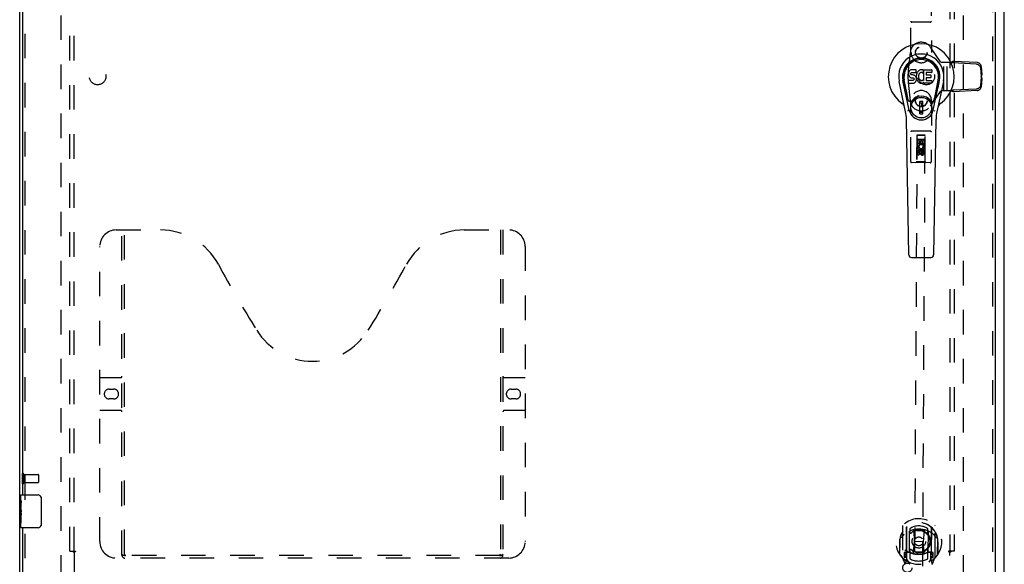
# Model space of a CAD drawing. Header units: inches. Extents: x 0 to 136, y 0 to 88.
# Tile 4 of 8: x 32 to 62, y 29 to 46. Entities that reach past the tile are written whole.
import ezdxf

# ---------------------------------------------------------------- set-up
doc = ezdxf.new("R2010")
doc.units = ezdxf.units.IN
doc.header["$LTSCALE"] = 7.48
doc.header["$MEASUREMENT"] = 0
doc.linetypes.add('HIDDEN', pattern=[0.2, 0.1, -0.1])
doc.layers.get('0').update_dxf_attribs({"linetype": 'CONTINUOUS'})
for name, color, linetype in [('DEFAULT_2', 8, 'HIDDEN'), ('DOOR_ASSEMBLY', 7, 'CONTINUOUS'), ('SUBPANEL', 7, 'CONTINUOUS')]:
    doc.layers.add(name, color=color, linetype=linetype)

msp = doc.modelspace()

# ---------------------------------------------------------------- linework, layer by layer
at = {"color": 3, "linetype": 'Continuous'}
for p, q in [((32.312, 26.429), (32.312, 62.279)), ((62.312, 26.429), (62.312, 62.279))]:
    msp.add_line(p, q, dxfattribs=at)
at = {"layer": 'DEFAULT_2', "color": 8, "linetype": 'HIDDEN'}
for p, q in [((33.562, 61.179), (33.562, 27.529)), ((61.062, 61.179), (61.062, 27.529)), ((32.387, 32.246), (32.387, 31.962)), ((32.43, 32.246), (32.43, 31.962)), ((32.43, 32.228), (32.877, 32.228)), ((32.887, 32.218), (32.887, 31.99)), ((32.43, 31.98), (32.877, 31.98))]:
    msp.add_line(p, q, dxfattribs=at)
for centre, radius, start, end in [((32.409, 32.246), 0.0215, 0, 180), ((32.877, 32.218), 0.01, 0, 90), ((32.409, 31.962), 0.0215, 180, 360), ((32.877, 31.99), 0.01, 270, 360)]:
    msp.add_arc(centre, radius, start, end, dxfattribs=at)
at = {"layer": 'DOOR_ASSEMBLY', "color": 8, "linetype": 'HIDDEN'}
for p, q in [((61.957, 62.029), (61.957, 26.679)), ((32.482, 31.449), (32.482, 57.259)), ((59.469, 45.089), (59.459, 46.946)), ((60.084, 46.95), (60.094, 45.092)), ((60.059, 46.014), (59.494, 46.011)), ((59.441, 45.093), (59.384, 44.54)), ((60.371, 44.805), (60.066, 45.252)), ((60.372, 44.803), (60.371, 44.805)), ((60.396, 44.792), (60.682, 44.792)), ((60.472, 43.917), (60.472, 44.792)), ((60.576, 43.917), (60.576, 44.792)), ((60.713, 44.781), (60.682, 44.792)), ((60.723, 44.778), (60.713, 44.781)), ((60.738, 44.772), (60.76, 44.819)), ((61.46, 44.734), (60.738, 44.772)), ((61.482, 44.781), (60.76, 44.819)), ((61.588, 44.616), (61.603, 44.369)), ((61.603, 44.369), (61.625, 44.416)), ((61.61, 44.664), (61.625, 44.416)), ((59.384, 44.17), (59.441, 43.617)), ((61.603, 44.339), (61.588, 44.093)), ((61.603, 44.339), (61.625, 44.292)), ((61.609, 44.362), (61.612, 44.359)), ((61.625, 44.292), (61.61, 44.046)), ((61.612, 44.359), (61.612, 44.349)), ((60.066, 43.458), (60.371, 43.905)), ((60.371, 43.905), (60.372, 43.907)), ((60.686, 43.917), (60.396, 43.917)), ((61.46, 43.975), (60.742, 43.938)), ((60.764, 43.891), (60.742, 43.938)), ((61.482, 43.928), (60.764, 43.891)), ((59.459, 41.762), (59.469, 43.619)), ((60.094, 43.616), (60.084, 41.758)), ((60.059, 42.693), (59.494, 42.696)), ((59.651, 42.574), (59.569, 27.941)), ((59.649, 42.571), (59.641, 41.761)), ((59.647, 42.321), (59.902, 42.319)), ((59.649, 42.571), (59.902, 42.569)), ((59.901, 42.572), (59.651, 42.574)), ((59.901, 42.566), (59.651, 42.568)), ((59.668, 42.433), (59.711, 42.432)), ((59.668, 42.277), (59.668, 42.433)), ((59.69, 42.445), (59.86, 42.444)), ((59.711, 42.432), (59.71, 42.319)), ((59.71, 42.319), (59.754, 42.319)), ((59.754, 42.411), (59.797, 42.411)), ((59.754, 42.319), (59.754, 42.411)), ((59.797, 42.411), (59.796, 42.318)), ((59.796, 42.318), (59.839, 42.318)), ((59.819, 27.939), (59.901, 42.572)), ((59.839, 42.432), (59.882, 42.431)), ((59.839, 42.318), (59.839, 42.432)), ((59.882, 42.431), (59.881, 42.275)), ((59.901, 41.759), (59.902, 42.569)), ((59.666, 41.964), (59.666, 42.056)), ((59.68, 42.276), (59.668, 42.277)), ((59.678, 42.273), (59.68, 42.276)), ((59.881, 42.275), (59.703, 42.276)), ((59.703, 42.276), (59.722, 42.263)), ((59.709, 42.056), (59.708, 41.964)), ((59.711, 42.107), (59.71, 42.034)), ((59.71, 42.034), (59.72, 42.04)), ((59.71, 42.034), (59.773, 41.998)), ((59.773, 42.142), (59.711, 42.107)), ((59.711, 42.107), (59.721, 42.101)), ((59.721, 42.101), (59.72, 42.04)), ((59.72, 42.04), (59.773, 42.01)), ((59.773, 42.131), (59.721, 42.101)), ((59.752, 42.014), (59.752, 42.06)), ((59.836, 42.106), (59.773, 42.142)), ((59.773, 42.142), (59.773, 42.131)), ((59.826, 42.1), (59.773, 42.131)), ((59.773, 42.01), (59.825, 42.04)), ((59.773, 41.998), (59.835, 42.034)), ((59.773, 41.998), (59.773, 42.01)), ((59.793, 42.056), (59.793, 42.027)), ((59.825, 42.04), (59.826, 42.1)), ((59.835, 42.034), (59.825, 42.04)), ((59.836, 42.106), (59.826, 42.1)), ((59.832, 42.251), (59.872, 42.268)), ((59.835, 42.034), (59.836, 42.106)), ((59.837, 42.119), (59.88, 42.119)), ((59.837, 42.027), (59.837, 42.119)), ((59.88, 42.119), (59.879, 42.027)), ((60.054, 41.728), (59.489, 41.732)), ((59.641, 41.761), (59.611, 41.731)), ((59.901, 41.759), (59.641, 41.761)), ((59.708, 41.964), (59.666, 41.964)), ((59.901, 41.759), (59.931, 41.729)), ((35.252, 39.679), (36.607, 39.679)), ((35.427, 29.769), (35.427, 39.679)), ((35.507, 29.799), (35.507, 39.679)), ((45.857, 39.679), (47.212, 39.679)), ((46.957, 39.679), (46.957, 29.799)), ((47.037, 39.679), (47.037, 29.769)), ((34.752, 30.179), (34.752, 39.179)), ((47.712, 39.179), (47.712, 30.179)), ((34.752, 35.179), (35.387, 35.179)), ((47.077, 35.179), (47.712, 35.179)), ((35.038, 34.829), (35.175, 34.829)), ((47.288, 34.829), (47.425, 34.829)), ((35.175, 34.529), (35.038, 34.529)), ((47.425, 34.529), (47.288, 34.529)), ((35.387, 34.179), (34.752, 34.179)), ((47.712, 34.179), (47.077, 34.179)), ((32.482, 26.679), (32.482, 30.759)), ((59.209, 30.666), (59.204, 29.698)), ((59.326, 30.611), (59.321, 29.595)), ((59.334, 30.614), (59.328, 29.611)), ((60.084, 30.61), (60.078, 29.607)), ((60.091, 30.607), (60.086, 29.591)), ((60.204, 29.693), (60.209, 30.66)), ((59.422, 29.863), (59.426, 30.494)), ((59.434, 30.574), (59.433, 30.471)), ((59.546, 30.519), (59.574, 30.18)), ((59.871, 30.517), (59.839, 30.178)), ((59.983, 30.468), (59.984, 30.571)), ((59.991, 30.491), (59.987, 29.859)), ((59.124, 30.182), (59.122, 29.794)), ((59.124, 30.182), (59.139, 30.182)), ((59.129, 29.799), (59.132, 30.257)), ((59.132, 30.257), (59.132, 30.26)), ((59.542, 29.836), (59.574, 30.18)), ((59.839, 30.178), (59.574, 30.18)), ((59.868, 29.834), (59.839, 30.178)), ((60.289, 30.176), (60.274, 30.176)), ((60.279, 29.793), (60.282, 30.251)), ((60.282, 30.251), (60.282, 30.253)), ((60.289, 30.176), (60.287, 29.788)), ((46.953, 29.759), (35.51, 29.759)), ((59.262, 29.853), (59.261, 29.703)), ((59.261, 29.703), (59.321, 29.702)), ((59.322, 29.852), (59.262, 29.853)), ((59.3, 29.784), (59.27, 29.738)), ((59.274, 29.73), (59.329, 29.73)), ((59.332, 29.843), (59.331, 29.636)), ((59.422, 29.853), (59.35, 29.853)), ((59.418, 29.863), (59.352, 29.863)), ((59.43, 29.91), (59.429, 29.657)), ((59.979, 29.654), (59.98, 29.907)), ((60.06, 29.849), (59.987, 29.85)), ((60.057, 29.859), (59.991, 29.86)), ((60.076, 29.632), (60.077, 29.839)), ((60.079, 29.726), (60.134, 29.726)), ((60.147, 29.848), (60.087, 29.848)), ((60.138, 29.733), (60.109, 29.779)), ((60.146, 29.698), (60.147, 29.848)), ((47.212, 29.679), (35.252, 29.679)), ((59.208, 29.688), (59.277, 29.512)), ((59.299, 29.62), (59.304, 29.617)), ((59.306, 29.514), (59.321, 29.595)), ((59.398, 29.561), (59.329, 29.67)), ((60.079, 29.666), (60.008, 29.557)), ((60.086, 29.698), (60.146, 29.698)), ((60.086, 29.591), (60.1, 29.51)), ((60.107, 29.615), (60.107, 29.615)), ((60.107, 29.615), (60.107, 29.615)), ((60.128, 29.507), (60.199, 29.682))]:
    msp.add_line(p, q, dxfattribs=at)
at = {"layer": 'DOOR_ASSEMBLY', "color": 3, "linetype": 'Continuous'}
for p, q in [((62.032, 62.029), (62.032, 26.679)), ((32.407, 31.604), (32.407, 57.104)), ((32.407, 26.679), (32.407, 30.604))]:
    msp.add_line(p, q, dxfattribs=at)
at = {"layer": 'DOOR_ASSEMBLY', "color": 7, "linetype": 'Continuous'}
for p, q in [((59.397, 44.468), (59.395, 44.445)), ((59.395, 44.445), (59.396, 44.421)), ((59.396, 44.421), (59.4, 44.397)), ((59.402, 44.492), (59.397, 44.468)), ((59.412, 44.514), (59.402, 44.492)), ((59.425, 44.534), (59.412, 44.514)), ((59.434, 44.542), (59.425, 44.534)), ((59.443, 44.548), (59.434, 44.542)), ((59.465, 44.558), (59.443, 44.548)), ((59.488, 44.565), (59.465, 44.558)), ((59.467, 44.448), (59.469, 44.463)), ((59.467, 44.433), (59.467, 44.448)), ((59.467, 44.425), (59.467, 44.433)), ((59.47, 44.418), (59.467, 44.425)), ((59.469, 44.463), (59.472, 44.47)), ((59.474, 44.412), (59.47, 44.418)), ((59.472, 44.47), (59.478, 44.474)), ((59.48, 44.408), (59.474, 44.412)), ((59.478, 44.474), (59.492, 44.479)), ((59.495, 44.404), (59.48, 44.408)), ((59.628, 44.565), (59.488, 44.565)), ((59.492, 44.479), (59.507, 44.48)), ((59.519, 44.404), (59.495, 44.404)), ((59.507, 44.48), (59.62, 44.48)), ((59.543, 44.403), (59.519, 44.404)), ((59.566, 44.398), (59.543, 44.403)), ((59.62, 44.48), (59.626, 44.481)), ((59.626, 44.481), (59.628, 44.486)), ((59.63, 44.522), (59.628, 44.565)), ((59.628, 44.486), (59.629, 44.499)), ((59.632, 44.401), (59.628, 44.357)), ((59.629, 44.499), (59.63, 44.522)), ((59.636, 44.423), (59.632, 44.401)), ((59.642, 44.445), (59.636, 44.423)), ((59.651, 44.465), (59.642, 44.445)), ((59.662, 44.485), (59.651, 44.465)), ((59.675, 44.503), (59.662, 44.485)), ((59.689, 44.52), (59.675, 44.503)), ((59.706, 44.535), (59.689, 44.52)), ((59.705, 44.412), (59.701, 44.399)), ((59.711, 44.424), (59.705, 44.412)), ((59.724, 44.548), (59.706, 44.535)), ((59.725, 44.447), (59.711, 44.424)), ((59.744, 44.557), (59.724, 44.548)), ((59.733, 44.457), (59.725, 44.447)), ((59.744, 44.465), (59.733, 44.457)), ((59.766, 44.562), (59.744, 44.557)), ((59.769, 44.475), (59.744, 44.465)), ((59.788, 44.564), (59.766, 44.562)), ((59.781, 44.479), (59.769, 44.475)), ((59.795, 44.479), (59.781, 44.479)), ((59.811, 44.563), (59.788, 44.564)), ((59.808, 44.475), (59.795, 44.479)), ((59.82, 44.47), (59.808, 44.475)), ((59.822, 44.562), (59.811, 44.563)), ((59.832, 44.558), (59.822, 44.562)), ((59.853, 44.541), (59.826, 44.473)), ((59.851, 44.546), (59.832, 44.558)), ((59.861, 44.563), (60.098, 44.563)), ((59.861, 44.238), (59.861, 44.563)), ((59.931, 44.475), (59.931, 44.408)), ((60.098, 44.48), (59.936, 44.48)), ((59.936, 44.404), (60.067, 44.404)), ((60.103, 44.559), (60.103, 44.484)), ((59.305, 43.284), (59.108, 44.21)), ((59.416, 43.331), (59.223, 44.235)), ((59.271, 44.009), (59.227, 44.236)), ((59.339, 43.862), (59.264, 44.243)), ((59.398, 44.159), (59.398, 44.234)), ((59.4, 44.397), (59.409, 44.375)), ((59.462, 44.239), (59.402, 44.238)), ((59.403, 44.154), (59.547, 44.154)), ((59.409, 44.375), (59.421, 44.355)), ((59.421, 44.355), (59.438, 44.337)), ((59.438, 44.337), (59.458, 44.324)), ((59.458, 44.324), (59.469, 44.32)), ((59.523, 44.239), (59.462, 44.239)), ((59.469, 44.32), (59.48, 44.318)), ((59.48, 44.318), (59.528, 44.318)), ((59.538, 44.24), (59.523, 44.239)), ((59.528, 44.318), (59.535, 44.317)), ((59.535, 44.317), (59.542, 44.314)), ((59.544, 44.243), (59.538, 44.24)), ((59.542, 44.314), (59.548, 44.31)), ((59.55, 44.249), (59.544, 44.243)), ((59.547, 44.154), (59.559, 44.155)), ((59.548, 44.31), (59.553, 44.304)), ((59.559, 44.261), (59.55, 44.249)), ((59.553, 44.304), (59.56, 44.29)), ((59.562, 44.268), (59.559, 44.261)), ((59.559, 44.155), (59.57, 44.159)), ((59.56, 44.29), (59.562, 44.275)), ((59.562, 44.275), (59.562, 44.268)), ((59.577, 44.393), (59.566, 44.398)), ((59.57, 44.159), (59.59, 44.173)), ((59.587, 44.386), (59.577, 44.393)), ((59.604, 44.37), (59.587, 44.386)), ((59.59, 44.173), (59.607, 44.19)), ((59.617, 44.35), (59.604, 44.37)), ((59.607, 44.19), (59.613, 44.2)), ((59.613, 44.2), (59.619, 44.211)), ((59.627, 44.327), (59.617, 44.35)), ((59.619, 44.211), (59.627, 44.233)), ((59.633, 44.304), (59.627, 44.327)), ((59.627, 44.233), (59.634, 44.256)), ((59.628, 44.357), (59.629, 44.335)), ((59.629, 44.335), (59.632, 44.313)), ((59.632, 44.313), (59.636, 44.291)), ((59.635, 44.28), (59.633, 44.304)), ((59.634, 44.256), (59.635, 44.28)), ((59.636, 44.291), (59.643, 44.27)), ((59.643, 44.27), (59.665, 44.23)), ((59.665, 44.23), (59.677, 44.212)), ((59.677, 44.212), (59.692, 44.195)), ((59.692, 44.195), (59.708, 44.18)), ((59.698, 44.373), (59.697, 44.346)), ((59.697, 44.346), (59.698, 44.333)), ((59.701, 44.399), (59.698, 44.373)), ((59.698, 44.333), (59.701, 44.32)), ((59.701, 44.32), (59.712, 44.295)), ((59.708, 44.18), (59.726, 44.167)), ((59.712, 44.295), (59.725, 44.272)), ((59.725, 44.272), (59.734, 44.262)), ((59.726, 44.167), (59.736, 44.161)), ((59.734, 44.262), (59.744, 44.253)), ((59.736, 44.161), (59.746, 44.158)), ((59.744, 44.253), (59.755, 44.245)), ((59.746, 44.158), (59.768, 44.152)), ((59.755, 44.245), (59.767, 44.241)), ((59.767, 44.241), (59.781, 44.238)), ((59.768, 44.152), (59.79, 44.15)), ((59.781, 44.238), (59.794, 44.238)), ((59.79, 44.15), (59.812, 44.153)), ((59.794, 44.238), (59.807, 44.24)), ((59.807, 44.24), (59.82, 44.244)), ((59.812, 44.153), (59.834, 44.16)), ((59.82, 44.244), (59.832, 44.249)), ((59.832, 44.249), (59.843, 44.257)), ((59.834, 44.16), (59.852, 44.171)), ((59.849, 44.256), (59.861, 44.238)), ((59.852, 44.171), (59.853, 44.171)), ((59.863, 44.171), (59.853, 44.171)), ((59.863, 44.158), (59.863, 44.171)), ((60.099, 44.154), (59.868, 44.154)), ((59.933, 44.317), (59.933, 44.239)), ((60.067, 44.321), (59.937, 44.321)), ((59.937, 44.235), (60.099, 44.235)), ((60.072, 44.399), (60.072, 44.326)), ((60.103, 44.23), (60.103, 44.158)), ((60.147, 43.331), (60.34, 44.235)), ((60.224, 43.862), (60.299, 44.243)), ((60.455, 44.21), (60.258, 43.284)), ((60.292, 44.009), (60.336, 44.236)), ((59.387, 43.637), (59.339, 43.862)), ((60.176, 43.637), (60.224, 43.862)), ((59.827, 43.596), (59.736, 43.596)), ((59.736, 43.222), (59.736, 43.596)), ((59.736, 43.557), (59.827, 43.557)), ((59.787, 43.557), (59.787, 43.478)), ((59.827, 43.222), (59.827, 43.596)), ((59.827, 43.262), (59.736, 43.262)), ((59.736, 43.222), (59.827, 43.222)), ((59.827, 43.478), (59.787, 43.478)), ((59.403, 38.919), (59.331, 43.059)), ((60.16, 38.919), (60.232, 43.059)), ((59.482, 38.842), (60.081, 38.842)), ((32.347, 31.445), (32.347, 31.589)), ((32.362, 31.604), (32.872, 31.604)), ((32.971, 31.504), (32.971, 30.704)), ((32.347, 31.189), (32.347, 31.442)), ((32.356, 31.387), (32.347, 31.387)), ((32.347, 31.219), (32.357, 31.219)), ((32.357, 31.219), (32.357, 31.376)), ((32.347, 30.619), (32.347, 31.187)), ((32.349, 31.156), (32.347, 31.156)), ((32.347, 31.024), (32.356, 31.024)), ((32.347, 30.988), (32.357, 30.988)), ((32.347, 30.926), (32.357, 30.926)), ((32.357, 31.035), (32.357, 31.088)), ((32.357, 30.758), (32.357, 30.988)), ((32.347, 30.758), (32.357, 30.758)), ((32.872, 30.604), (32.362, 30.604))]:
    msp.add_line(p, q, dxfattribs=at)
at = {"layer": 'DOOR_ASSEMBLY', "color": 8, "linetype": 'HIDDEN'}
for points in [[(60.682, 44.792), (60.694, 44.797), (60.7, 44.799), (60.706, 44.801), (60.712, 44.803), (60.718, 44.806)], [(60.76, 44.819), (60.753, 44.817), (60.746, 44.815), (60.739, 44.813), (60.732, 44.81), (60.725, 44.808), (60.718, 44.806)], [(60.738, 44.772), (60.733, 44.774), (60.723, 44.778)], [(61.46, 44.734), (61.474, 44.733), (61.487, 44.73), (61.501, 44.726), (61.513, 44.72), (61.526, 44.714), (61.537, 44.706), (61.548, 44.697), (61.558, 44.687), (61.566, 44.677), (61.573, 44.665), (61.579, 44.654), (61.584, 44.641), (61.587, 44.629), (61.588, 44.616)], [(61.61, 44.664), (61.609, 44.676), (61.606, 44.688), (61.601, 44.701), (61.595, 44.712), (61.588, 44.724), (61.58, 44.734), (61.57, 44.744), (61.559, 44.753), (61.548, 44.761), (61.535, 44.767), (61.523, 44.773), (61.509, 44.777), (61.496, 44.78), (61.482, 44.781)], [(61.625, 44.416), (61.623, 44.407), (61.621, 44.398), (61.619, 44.388), (61.617, 44.379), (61.614, 44.369), (61.612, 44.359)], [(61.603, 44.369), (61.604, 44.367), (61.606, 44.365), (61.607, 44.364), (61.609, 44.362)], [(61.612, 44.349), (61.609, 44.346), (61.607, 44.344), (61.606, 44.342), (61.604, 44.341), (61.603, 44.339)], [(61.612, 44.349), (61.614, 44.339), (61.617, 44.329), (61.619, 44.32), (61.621, 44.31), (61.623, 44.301), (61.625, 44.292)], [(60.714, 43.927), (60.696, 43.921), (60.686, 43.917)], [(60.764, 43.891), (60.751, 43.894), (60.738, 43.899), (60.726, 43.903), (60.713, 43.908), (60.7, 43.913), (60.686, 43.917)], [(60.742, 43.938), (60.733, 43.934), (60.723, 43.931), (60.714, 43.927)], [(61.588, 44.093), (61.587, 44.081), (61.584, 44.068), (61.579, 44.056), (61.574, 44.044), (61.566, 44.033), (61.558, 44.022), (61.548, 44.013), (61.537, 44.004), (61.526, 43.996), (61.514, 43.989), (61.501, 43.984), (61.487, 43.98), (61.474, 43.977), (61.46, 43.975)], [(61.482, 43.928), (61.496, 43.93), (61.509, 43.933), (61.523, 43.937), (61.536, 43.942), (61.548, 43.949), (61.559, 43.957), (61.57, 43.965), (61.58, 43.975), (61.588, 43.986), (61.596, 43.997), (61.601, 44.009), (61.606, 44.021), (61.609, 44.033), (61.61, 44.046)], [(59.253, 30.397), (59.252, 30.395), (59.25, 30.394), (59.249, 30.393), (59.247, 30.391), (59.246, 30.39), (59.244, 30.388), (59.242, 30.386), (59.241, 30.385), (59.239, 30.383), (59.237, 30.381), (59.235, 30.379), (59.233, 30.377), (59.231, 30.375), (59.229, 30.373), (59.227, 30.371), (59.225, 30.368), (59.223, 30.366), (59.221, 30.363), (59.219, 30.361), (59.217, 30.358), (59.215, 30.355), (59.212, 30.352), (59.21, 30.349), (59.208, 30.346), (59.205, 30.343), (59.203, 30.339), (59.2, 30.335), (59.198, 30.332), (59.195, 30.328), (59.192, 30.324), (59.19, 30.32), (59.187, 30.315), (59.184, 30.311), (59.181, 30.306), (59.178, 30.301), (59.175, 30.295)], [(59.521, 30.537), (59.526, 30.538), (59.531, 30.54), (59.537, 30.541), (59.542, 30.542), (59.548, 30.544), (59.553, 30.545), (59.559, 30.546), (59.564, 30.547), (59.57, 30.548), (59.575, 30.549), (59.581, 30.551), (59.586, 30.551), (59.592, 30.552), (59.597, 30.553), (59.603, 30.554), (59.608, 30.555), (59.614, 30.556), (59.619, 30.556), (59.625, 30.557), (59.631, 30.558), (59.636, 30.558), (59.642, 30.559), (59.647, 30.559), (59.653, 30.56), (59.658, 30.56), (59.664, 30.56), (59.67, 30.561), (59.675, 30.561), (59.681, 30.561), (59.686, 30.561), (59.692, 30.561), (59.698, 30.562), (59.703, 30.562), (59.709, 30.562), (59.714, 30.562), (59.72, 30.561), (59.726, 30.561), (59.731, 30.561), (59.737, 30.561), (59.742, 30.561), (59.748, 30.56), (59.753, 30.56), (59.759, 30.56), (59.765, 30.559), (59.77, 30.559), (59.776, 30.558), (59.781, 30.557), (59.787, 30.557), (59.792, 30.556), (59.798, 30.555), (59.804, 30.555), (59.809, 30.554), (59.815, 30.553), (59.82, 30.552), (59.826, 30.551), (59.831, 30.55), (59.837, 30.549), (59.842, 30.548), (59.848, 30.547), (59.853, 30.546), (59.859, 30.545), (59.864, 30.543), (59.869, 30.542), (59.875, 30.541), (59.88, 30.539), (59.886, 30.538), (59.891, 30.536), (59.897, 30.535)], [(60.24, 30.29), (60.237, 30.295), (60.234, 30.3), (60.231, 30.305), (60.228, 30.309), (60.225, 30.314), (60.222, 30.318), (60.22, 30.322), (60.217, 30.326), (60.215, 30.33), (60.212, 30.333), (60.21, 30.337), (60.207, 30.34), (60.205, 30.343), (60.203, 30.347), (60.2, 30.35), (60.198, 30.352), (60.196, 30.355), (60.194, 30.358), (60.192, 30.36), (60.19, 30.363), (60.188, 30.365), (60.186, 30.368), (60.184, 30.37), (60.182, 30.372), (60.18, 30.374), (60.178, 30.376), (60.177, 30.378), (60.175, 30.379), (60.173, 30.381), (60.172, 30.383), (60.17, 30.384), (60.168, 30.386), (60.167, 30.388), (60.165, 30.389), (60.164, 30.39), (60.162, 30.392)], [(35.417, 29.799), (35.433, 29.788), (35.449, 29.779), (35.464, 29.77), (35.48, 29.764), (35.495, 29.76), (35.51, 29.759)], [(46.953, 29.759), (46.968, 29.76), (46.983, 29.764), (46.999, 29.77), (47.015, 29.779), (47.03, 29.788), (47.047, 29.799)]]:
    msp.add_lwpolyline(points, dxfattribs=at)
at = {"layer": 'DOOR_ASSEMBLY', "color": 7, "linetype": 'Continuous'}
for points in [[(59.383, 43.301), (59.382, 43.307), (59.38, 43.312), (59.379, 43.318), (59.377, 43.323)], [(60.186, 43.323), (60.185, 43.318), (60.183, 43.312), (60.182, 43.307), (60.18, 43.301)], [(32.965, 31.54), (32.967, 31.534), (32.968, 31.529), (32.97, 31.523), (32.971, 31.516), (32.971, 31.51), (32.971, 31.504)], [(32.347, 31.445), (32.347, 31.442), (32.347, 31.437), (32.348, 31.432), (32.349, 31.426), (32.351, 31.419), (32.352, 31.411), (32.353, 31.403), (32.355, 31.394)], [(32.355, 31.394), (32.356, 31.385), (32.357, 31.376)], [(32.347, 31.189), (32.347, 31.182), (32.347, 31.174), (32.348, 31.166), (32.349, 31.157)], [(32.349, 31.157), (32.353, 31.13), (32.354, 31.121), (32.355, 31.113), (32.355, 31.104), (32.356, 31.096), (32.357, 31.088)], [(32.357, 31.035), (32.356, 31.029), (32.356, 31.023), (32.355, 31.017), (32.355, 31.011), (32.354, 31.005), (32.353, 30.999)], [(32.971, 30.704), (32.971, 30.698), (32.971, 30.691), (32.97, 30.685), (32.968, 30.679), (32.967, 30.673), (32.965, 30.668)]]:
    msp.add_lwpolyline(points, dxfattribs=at)
at = {"layer": 'DOOR_ASSEMBLY', "color": 8, "linetype": 'HIDDEN'}
for centre, radius in [((59.782, 45.09), 0.18), ((59.782, 45.091), 0.172), ((59.782, 43.617), 0.18), ((59.782, 43.618), 0.172), ((59.773, 42.07), 0.085), ((59.773, 42.07), 0.0845), ((59.707, 30.189), 0.35), ((59.707, 30.189), 0.335), ((59.707, 30.189), 0.205), ((59.707, 30.189), 0.133)]:
    msp.add_circle(centre, radius, dxfattribs=at)
at = {"layer": 'DOOR_ASSEMBLY', "color": 7, "linetype": 'Continuous'}
for radius in [0.317, 0.313]:
    msp.add_circle((59.782, 43.409), radius, dxfattribs=at)
at = {"layer": 'DOOR_ASSEMBLY', "color": 8, "linetype": 'HIDDEN'}
for centre, radius, start, end in [((59.494, 46.041), 0.03, 180.3198, 270.3198), ((60.059, 46.044), 0.03, 270.3198, 0.3198), ((59.783, 45.058), 0.343, 34.31, 174.144), ((59.782, 45.09), 0.312, 180.3198, 0.3198), ((60.396, 44.824), 0.0312, 220.6754, 270), ((61.188, 44.355), 1.812, 174.144, 185.856), ((59.782, 43.617), 0.312, 359.6802, 179.6802), ((60.396, 43.886), 0.0312, 90, 139.3246), ((59.783, 43.652), 0.343, 185.856, 325.69), ((59.494, 42.666), 0.03, 89.6802, 179.6802), ((60.059, 42.663), 0.03, 359.6802, 89.6802), ((59.69, 42.485), 0.04, 179.6802, 269.6802), ((59.691, 42.53), 0.04, 89.6802, 179.6802), ((59.86, 42.484), 0.04, 269.6802, 359.6802), ((59.861, 42.529), 0.04, 359.6802, 89.6802), ((59.73, 42.056), 0.0635, 359.6802, 179.6802), ((59.774, 42.226), 0.107, 153.9439, 23.083), ((59.731, 42.056), 0.0219, 9.9872, 179.6802), ((59.774, 42.226), 0.0639, 144.5697, 23.0828), ((59.815, 42.027), 0.0644, 191.9797, 359.7578), ((59.815, 42.027), 0.0219, 179.5814, 359.6802), ((59.489, 41.762), 0.03, 179.6802, 269.6802), ((60.054, 41.758), 0.03, 269.6802, 359.6802), ((35.252, 39.179), 0.5, 90, 180), ((36.607, 37.679), 2, 28.4813, 90), ((45.857, 37.679), 2, 90, 151.5187), ((47.212, 39.179), 0.5, 0, 90), ((72.915, 57.377), 39.307, 208.4813, 211.8705), ((9.549, 57.377), 39.307, 328.1295, 331.5187), ((41.232, 37.679), 2, 211.8705, 328.1295), ((35.387, 35.219), 0.04, 270, 360), ((47.077, 35.219), 0.04, 180, 270), ((35.038, 34.679), 0.15, 90, 270), ((35.175, 34.679), 0.15, 270, 90), ((47.288, 34.679), 0.15, 90, 270), ((47.425, 34.679), 0.15, 270, 90), ((35.387, 34.139), 0.04, 0, 90), ((47.077, 34.139), 0.04, 90, 180), ((59.707, 30.179), 0.7, 305.1929, 234.1676), ((59.707, 30.177), 0.583, 359.9267, 179.4338), ((59.707, 30.179), 0.58, 7.3424, 172.0181), ((59.224, 30.666), 0.015, 134.755, 179.6802), ((59.341, 30.611), 0.015, 130.0389, 179.6802), ((59.354, 30.614), 0.02, 129.0181, 179.6786), ((59.707, 30.179), 0.48, 54.7264, 124.6341), ((60.064, 30.61), 0.02, 359.6802, 50.3397), ((60.076, 30.607), 0.015, 359.6802, 49.3215), ((60.194, 30.66), 0.015, 359.6802, 44.6054), ((59.705, 29.862), 0.7, 49.2093, 130.1512), ((59.441, 30.494), 0.015, 112.6665, 179.6802), ((59.463, 30.471), 0.03, 179.6802, 310.8063), ((59.707, 30.189), 0.343, 48.5542, 130.8063), ((59.526, 30.518), 0.02, 4.7598, 105.2554), ((59.891, 30.516), 0.02, 74.1051, 174.6006), ((59.953, 30.468), 0.03, 228.5542, 359.6802), ((59.976, 30.491), 0.015, 359.6802, 66.6939), ((35.252, 30.179), 0.5, 180, 270), ((47.212, 30.179), 0.5, 270, 360), ((59.152, 30.257), 0.02, 172.0181, 179.6802), ((60.262, 30.251), 0.02, 359.6802, 7.3424), ((35.517, 29.769), 0.09, 180, 270), ((35.547, 29.799), 0.04, 180, 270), ((46.917, 29.799), 0.04, 270, 360), ((46.947, 29.769), 0.09, 270, 360), ((59.149, 29.799), 0.02, 179.6802, 214.9764), ((59.707, 30.189), 0.7, 214.9764, 324.3841), ((59.274, 29.735), 0.005, 147.001, 269.6802), ((59.708, 30.492), 0.7, 232.9122, 306.4483), ((59.142, 29.886), 0.188, 327.001, 359.6802), ((59.35, 29.833), 0.02, 89.6802, 179.6802), ((59.352, 29.843), 0.02, 89.6802, 179.6802), ((59.418, 29.843), 0.02, 66.2163, 89.6802), ((59.437, 29.862), 0.015, 179.6802, 246.6939), ((59.708, 30.502), 0.7, 246.2163, 293.1442), ((59.46, 29.91), 0.03, 48.5542, 179.6802), ((59.707, 30.189), 0.343, 228.5542, 310.8063), ((59.522, 29.838), 0.02, 254.0671, 354.6006), ((59.888, 29.836), 0.02, 184.7598, 285.2933), ((59.95, 29.907), 0.03, 359.6802, 130.8063), ((59.972, 29.86), 0.015, 292.6665, 359.6802), ((59.991, 29.84), 0.02, 89.6802, 113.1442), ((60.057, 29.839), 0.02, 359.6802, 89.6802), ((60.06, 29.829), 0.02, 359.6802, 89.6802), ((60.268, 29.88), 0.188, 179.6802, 212.3595), ((60.134, 29.731), 0.005, 269.6802, 32.3595), ((60.259, 29.793), 0.02, 324.3841, 359.6802), ((59.219, 29.698), 0.015, 179.6802, 224.6054), ((59.291, 29.517), 0.015, 201.4844, 349.6802), ((59.308, 29.628), 0.02, 234.1676, 359.6802), ((59.311, 29.636), 0.02, 234.426, 359.6802), ((59.348, 29.611), 0.02, 179.6802, 238.2098), ((59.707, 30.189), 0.6, 242.4006, 296.9598), ((60.058, 29.607), 0.02, 301.149, 359.6794), ((60.096, 29.632), 0.02, 179.6802, 304.9345), ((60.098, 29.623), 0.02, 179.6802, 305.1929), ((60.114, 29.513), 0.015, 189.6802, 337.8761), ((60.189, 29.693), 0.015, 314.755, 359.6802)]:
    msp.add_arc(centre, radius, start, end, dxfattribs=at)
at = {"layer": 'DOOR_ASSEMBLY', "color": 7, "linetype": 'Continuous'}
for centre, radius, start, end in [((59.782, 44.354), 1.004, 305.5066, 234.4934), ((59.782, 44.354), 0.689, 347.9703, 192.0297), ((59.782, 44.354), 0.571, 347.9703, 192.0297), ((59.782, 44.344), 0.527, 348.9402, 191.0594), ((59.822, 44.475), 0.00448, 246.1578, 339.0016), ((59.848, 44.543), 0.00448, 339.0016, 51.8729), ((59.936, 44.475), 0.00448, 90, 180), ((59.936, 44.408), 0.00448, 180, 270), ((60.067, 44.399), 0.00448, 0, 90), ((60.098, 44.559), 0.00448, 0, 90), ((60.098, 44.484), 0.00448, 270, 360), ((59.402, 44.234), 0.00448, 90, 180.0119), ((59.403, 44.159), 0.00483, 180, 270), ((59.846, 44.253), 0.00448, 34.0893, 127.3444), ((59.868, 44.158), 0.00448, 180, 270), ((59.937, 44.317), 0.00448, 90, 180), ((59.937, 44.239), 0.00448, 180, 270), ((60.067, 44.326), 0.00448, 270, 360), ((60.099, 44.23), 0.00448, 0, 90), ((60.099, 44.158), 0.00448, 270, 360), ((59.084, 43.376), 0.197, 12.0297, 54.4934), ((59.445, 43.649), 0.0591, 192.0297, 324.5763), ((59.782, 43.409), 0.354, 35.4237, 144.5763), ((60.118, 43.649), 0.0591, 215.4237, 347.9703), ((60.479, 43.376), 0.197, 125.5066, 167.9703), ((58.15, 43.038), 1.181, 1, 12.0297), ((59.782, 43.409), 0.374, 192.0297, 347.9703), ((61.413, 43.038), 1.181, 167.9703, 179), ((59.482, 38.921), 0.0787, 181, 270), ((60.081, 38.921), 0.0787, 270, 359), ((32.362, 31.589), 0.015, 90, 180), ((32.872, 31.504), 0.1, 21.1999, 90), ((32.362, 30.619), 0.015, 180, 270), ((32.872, 30.704), 0.1, 270, 338.7946)]:
    msp.add_arc(centre, radius, start, end, dxfattribs=at)
for centre, major_axis, ratio, start_param, end_param in [((59.782, 44.344), (0, 0.565), 0.999848, -1.76365, 1.76365), ((32.547, 31.022), (0.2, 0), 0.432808, 3.141593, 3.403409)]:
    msp.add_ellipse(centre, major_axis=major_axis, ratio=ratio, start_param=start_param, end_param=end_param, dxfattribs=at)
at = {"layer": 'SUBPANEL', "color": 8, "linetype": 'HIDDEN'}
for p, q in [((33.843, 29.885), (33.843, 58.823)), ((33.968, 29.885), (33.968, 58.823)), ((60.656, 58.823), (60.656, 29.885)), ((60.781, 58.823), (60.781, 29.885)), ((33.843, 29.885), (33.93, 29.885)), ((33.93, 29.885), (34.009, 29.885)), ((33.95, 29.868), (33.954, 29.864)), ((33.954, 29.864), (33.957, 29.86)), ((33.968, 29.85), (33.968, 28.26)), ((60.694, 29.885), (60.615, 29.885)), ((60.656, 28.26), (60.656, 29.85)), ((60.781, 29.885), (60.694, 29.885))]:
    msp.add_line(p, q, dxfattribs=at)
for points in [[(33.93, 29.885), (33.932, 29.884), (33.934, 29.882), (33.935, 29.881), (33.937, 29.879), (33.939, 29.878), (33.941, 29.877), (33.942, 29.875), (33.944, 29.874), (33.945, 29.872), (33.947, 29.871), (33.948, 29.87), (33.95, 29.868)], [(33.957, 29.86), (33.959, 29.859), (33.961, 29.857), (33.962, 29.855), (33.964, 29.854), (33.966, 29.852), (33.967, 29.851), (33.968, 29.85)], [(33.983, 29.86), (33.981, 29.858), (33.978, 29.857), (33.976, 29.856), (33.975, 29.855), (33.973, 29.853), (33.971, 29.852), (33.97, 29.851), (33.968, 29.85)], [(34.009, 29.885), (34.009, 29.884), (34.008, 29.882), (34.007, 29.881), (34.007, 29.879), (34.006, 29.878), (34.005, 29.877), (34.004, 29.876), (34.003, 29.874), (34.001, 29.873), (34, 29.872), (33.999, 29.87), (33.997, 29.869), (33.996, 29.868), (33.994, 29.867), (33.992, 29.866), (33.99, 29.864), (33.989, 29.863), (33.987, 29.862), (33.983, 29.86)], [(60.615, 29.885), (60.616, 29.884), (60.616, 29.882), (60.617, 29.881), (60.618, 29.879), (60.618, 29.878), (60.619, 29.877), (60.62, 29.876), (60.621, 29.874), (60.623, 29.873), (60.624, 29.872), (60.625, 29.87), (60.627, 29.869), (60.628, 29.868), (60.63, 29.867), (60.632, 29.866), (60.634, 29.864), (60.636, 29.863), (60.638, 29.862)], [(60.638, 29.862), (60.642, 29.86), (60.644, 29.858), (60.646, 29.857), (60.648, 29.856), (60.65, 29.855), (60.651, 29.853), (60.653, 29.852), (60.654, 29.851), (60.656, 29.85)], [(60.675, 29.868), (60.669, 29.862), (60.667, 29.86), (60.665, 29.859), (60.663, 29.857), (60.662, 29.855), (60.66, 29.854), (60.658, 29.852), (60.657, 29.851), (60.656, 29.85)], [(60.694, 29.885), (60.692, 29.884), (60.691, 29.882), (60.689, 29.881), (60.687, 29.879), (60.685, 29.878), (60.683, 29.877), (60.682, 29.875), (60.68, 29.874), (60.679, 29.872), (60.677, 29.871), (60.676, 29.87), (60.675, 29.868)]]:
    msp.add_lwpolyline(points, dxfattribs=at)
for centre, radius in [((34.687, 44.354), 0.25), ((59.937, 44.354), 0.25), ((59.357, 29.384), 0.141)]:
    msp.add_circle(centre, radius, dxfattribs=at)

doc.saveas('drawing.dxf')
